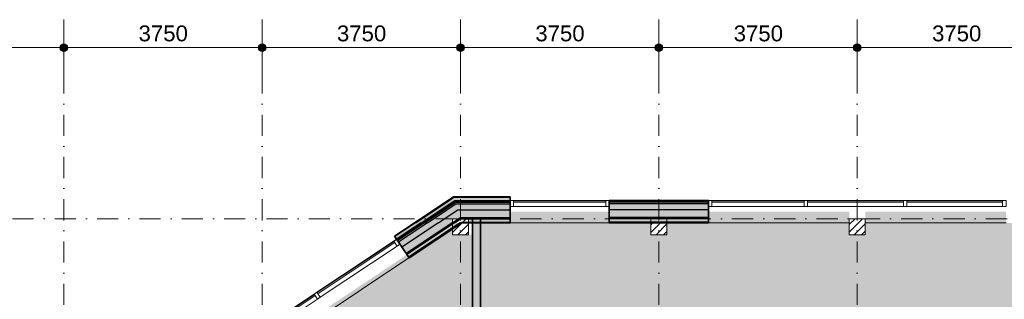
# Model space of a CAD drawing. Header units: millimetres. Extents: x 1557 to 319405, y -11609 to 73584.
# Tile 99 of 103: x 276011 to 294625, y 44477 to 49773. Entities that reach past the tile are written whole.
import ezdxf

# ---------------------------------------------------------------- set-up
doc = ezdxf.new("R2010")
doc.units = ezdxf.units.MM
doc.linetypes.add('RR_Level', pattern=[800, 400, -200, 0, -200])
for name, color, linetype, lineweight in [('A-____-____-DIMS', 211, 'Continuous', 9), ('A-____-____-DIMS-200', 211, 'Continuous', 9), ('A-AREA-____-PATT', 32, 'Continuous', 9), ('A-GLAZ-CURT-MCUT', 52, 'Continuous', 13), ('A-GLAZ-CURT-OTLN', 52, 'Continuous', 13), ('A-GLAZ-CWMG-MCUT', 51, 'Continuous', 13), ('A-GLAZ-CWMG-OTLN', 51, 'Continuous', 13), ('A-WALL-____-MCUT', 113, 'Continuous', 35), ('A-WALL-____-OTLN', 113, 'Continuous', 18), ('A-WALL-____-PATT', 111, 'Continuous', 35), ('S-COLS-____-MCUT', 52, 'Continuous', 25), ('S-COLS-____-OTLN', 52, 'Continuous', 18), ('S-GRID-____-OTLN', 1, 'Continuous', 9)]:
    doc.layers.add(name, color=color, linetype=linetype, lineweight=lineweight)
doc.styles.add('Arial_2', font='arial.ttf', dxfattribs={"height": 300})
doc.dimstyles.new('1_5mm_interne_maten_en_details', dxfattribs={"dimscale": 304.8, "dimtxt": 1.004192, "dimasz": 1.83727, "dimexe": 0.984252, "dimexo": 0.0625, "dimgap": 0.098425, "dimtad": 1, "dimdec": 0, "dimlfac": 304.8, "dimzin": 0, "dimdsep": 46, "dimtxsty": 'Arial_2', "dimblk1": 'DOTSMALL', "dimblk2": 'DOTSMALL', "dimsah": 1, "dimcen": 0.09, "dimdle": 1.181102, "dimazin": 0, "dimtfac": 1, "dimtdec": 4, "dimtix": 1, "dimtmove": 0, "dimatfit": 3, "dimfxl": 0.003229, "dimfxlon": 1, "dimtvp": 1, "dimtfill": 1, "dimtolj": 1, "dimtzin": 0, "dimlwd": 13, "dimlwe": 13, "dimarcsym": 2})

# ---------------------------------------------------------------- blocks, each defined once
blk = doc.blocks.new('System Panel - HR__-715992-plot_V0 Copy 1')
at = {"layer": 'A-GLAZ-CURT-MCUT', "color": 170, "lineweight": 9}
for p, q in [((872, 47), (-872, 47)), ((-872, 47), (-872, 23)), ((-872, 23), (872, 23)), ((872, 23), (872, 47))]:
    blk.add_line(p, q, dxfattribs=at)
blk = doc.blocks.new('Rectangular Mullion - 65 x 114mm-464001-plot_V0 Copy 1')
at = {"layer": 'A-GLAZ-CWMG-OTLN', "color": 170, "lineweight": 9}
for p, q in [((65863, -3007), (66322, -1324)), ((65973, -3037), (66432, -1354))]:
    blk.add_line(p, q, dxfattribs=at)
blk = doc.blocks.new('Rectangular Mullion - 65 x 114mm-715993-plot_V0 Copy 1')
at = {"layer": 'A-GLAZ-CWMG-MCUT', "color": 170, "lineweight": 9}
for p, q in [((-65, 57), (0, 57)), ((-65, -57), (-65, 57)), ((0, 57), (0, -57)), ((0, -57), (-65, -57))]:
    blk.add_line(p, q, dxfattribs=at)
blk = doc.blocks.new('System Panel - HR__-715998-plot_V0 Copy 1')
at = {"layer": 'A-GLAZ-CURT-MCUT', "color": 170, "lineweight": 9}
for p, q in [((905, -23), (-905, -23)), ((-905, -23), (-905, -47)), ((-905, -47), (905, -47)), ((905, -47), (905, -23))]:
    blk.add_line(p, q, dxfattribs=at)
blk = doc.blocks.new('Rectangular Mullion - 65 x 114mm-598682-plot_V0 Copy 1')
at = {"layer": 'A-GLAZ-CWMG-OTLN', "color": 170, "lineweight": 9}
for p, q in [((125687, 46350), (127498, 46350)), ((125687, 46236), (127498, 46236))]:
    blk.add_line(p, q, dxfattribs=at)
blk = doc.blocks.new('Rectangular Mullion - 65 x 114mm-716002-plot_V0 Copy 1')
at = {"layer": 'A-GLAZ-CWMG-MCUT', "color": 170, "lineweight": 9}
for p, q in [((-65, 57), (0, 57)), ((-65, -57), (-65, 57)), ((0, 57), (0, -57)), ((0, -57), (-65, -57))]:
    blk.add_line(p, q, dxfattribs=at)
blk = doc.blocks.new('System Panel - HR__-716001-plot_V0 Copy 1')
at = {"layer": 'A-GLAZ-CURT-MCUT', "color": 170, "lineweight": 9}
for p, q in [((872.5, -22.5), (-872.5, -22.5)), ((-872.5, -22.5), (-872.5, -47.5)), ((-872.5, -47.5), (872.5, -47.5)), ((872.5, -47.5), (872.5, -22.5))]:
    blk.add_line(p, q, dxfattribs=at)
blk = doc.blocks.new('Rectangular Mullion - 65 x 114mm-572436-plot_V0 Copy 1')
at = {"layer": 'A-GLAZ-CWMG-OTLN', "color": 170, "lineweight": 9}
for p, q in [((53789, -4849), (52044, -4849)), ((53789, -4963), (52044, -4963))]:
    blk.add_line(p, q, dxfattribs=at)
blk = doc.blocks.new('Rectangular Mullion - 65 x 114mm-716022-plot_V0 Copy 1')
at = {"layer": 'A-GLAZ-CWMG-MCUT', "color": 170, "lineweight": 9}
for p, q in [((-32.5, 57), (32.5, 57)), ((-32.5, -57), (-32.5, 57)), ((32.5, 57), (32.5, -57)), ((32.5, -57), (-32.5, -57))]:
    blk.add_line(p, q, dxfattribs=at)
blk = doc.blocks.new('Rectangular Mullion - 65 x 114mm-716027-plot_V0 Copy 1')
at = {"layer": 'A-GLAZ-CWMG-MCUT', "color": 170, "lineweight": 9}
for p, q in [((0, 57), (-65, 57)), ((-65, 57), (-65, -57)), ((0, -57), (0, 57)), ((-65, -57), (0, -57))]:
    blk.add_line(p, q, dxfattribs=at)
blk = doc.blocks.new('System Panel - HR__-715989-plot_V0 Copy 1')
at = {"layer": 'A-GLAZ-CURT-MCUT', "color": 170, "lineweight": 9}
for p, q in [((905, 47), (-905, 47)), ((-905, 47), (-905, 23)), ((-905, 23), (905, 23)), ((905, 23), (905, 47))]:
    blk.add_line(p, q, dxfattribs=at)
blk = doc.blocks.new('Rectangular Mullion - 65 x 114mm-463994-plot_V0 Copy 1')
at = {"layer": 'A-GLAZ-CWMG-OTLN', "color": 170, "lineweight": 9}
for p, q in [((67327, 2357), (67803, 4103)), ((67437, 2327), (67913, 4073))]:
    blk.add_line(p, q, dxfattribs=at)
blk = doc.blocks.new('Rectangular Mullion - 65 x 114mm-715994-plot_V0 Copy 1')
at = {"layer": 'A-GLAZ-CWMG-MCUT', "color": 170, "lineweight": 9}
for p, q in [((-32.5, 57), (32.5, 57)), ((-32.5, -57), (-32.5, 57)), ((32.5, 57), (32.5, -57)), ((32.5, -57), (-32.5, -57))]:
    blk.add_line(p, q, dxfattribs=at)
blk = doc.blocks.new('Rectangular Mullion - 65 x 114mm-716021-plot_V0 Copy 1')
at = {"layer": 'A-GLAZ-CWMG-MCUT', "color": 170, "lineweight": 9}
for p, q in [((0, 57), (-65, 57)), ((-65, 57), (-65, -57)), ((0, -57), (0, 57)), ((-65, -57), (0, -57))]:
    blk.add_line(p, q, dxfattribs=at)
blk = doc.blocks.new('027_Gilde - ATC_FacadeModel_rvt-2-plot_V0 Copy 1')
at = {"layer": 'A-WALL-____-OTLN', "lineweight": 5}
for points in [[(116042, 45615), (117144, 46350), (117036, 46350), (116009, 45665), (116040, 45618)], [(117108, 46350), (118188, 46350), (118188, 46410), (117123, 46408), (117036, 46350)], [(116078, 45561), (117164, 46285), (117108, 46284), (116061, 45586)], [(117110, 46285), (118188, 46285), (118188, 46315), (117155, 46315), (117114, 46288)], [(121938, 46285), (121938, 46315), (120063, 46315), (120063, 46285)]]:
    blk.add_hatch(color=67, dxfattribs=at).paths.add_polyline_path(points)
at = {"layer": 'A-WALL-____-PATT', "lineweight": 5}
for points in [[(116009, 45665), (117123, 46410), (117108, 46410), (116003, 45674), (116007, 45668)], [(117155, 46330), (118188, 46330), (118188, 46350), (117144, 46350), (117114, 46330), (117150, 46330)], [(121938, 46330), (121938, 46350), (120063, 46350), (120063, 46330)], [(116053, 45599), (117150, 46330), (117114, 46330), (116042, 45615), (116051, 45602)], [(116061, 45586), (117155, 46315), (117128, 46315), (116053, 45599)], [(116142, 45466), (117199, 46170), (116991, 46170), (116078, 45561)], [(116981, 46025), (118188, 46025), (118188, 46170), (117199, 46170), (116991, 46032)], [(117139, 46170), (118188, 46170), (118188, 46285), (117164, 46285), (116991, 46170), (117128, 46170)], [(117128, 46315), (118188, 46315), (118188, 46330), (117150, 46330), (117139, 46322)], [(121938, 46315), (121938, 46330), (120063, 46330), (120063, 46315)], [(121938, 46170), (121938, 46285), (120063, 46285), (120063, 46170)], [(121938, 46025), (121938, 46170), (120063, 46170), (120063, 46025)], [(116222, 45345), (117100, 45930), (117100, 46000), (117208, 46002), (117242, 46025), (116981, 46025), (116142, 45466), (116210, 45363)], [(117268, 46000), (118188, 46000), (118188, 46025), (117242, 46025), (117205, 46000), (117267, 46000)], [(118188, 45940), (118188, 46000), (117400, 45999), (117400, 45940), (117475, 45940), (117475, 45999), (117625, 45999), (117625, 45940)], [(120063, 46000), (121938, 46001), (121938, 46025), (120063, 46025)], [(121938, 45940), (121938, 46000), (120063, 46000), (120063, 45940)], [(116236, 45324), (117138, 45925), (117100, 45927), (117100, 45930), (116222, 45345)], [(116269, 45274), (117246, 45925), (117138, 45925), (116236, 45324)]]:
    blk.add_hatch(color=67, dxfattribs=at).paths.add_polyline_path(points)
at = {"layer": 'A-WALL-____-PATT', "lineweight": 18}
for points in [[(117123, 46410), (118188, 46410), (118188, 46420), (117123, 46420), (117108, 46410), (117114, 46410)], [(116278, 45262), (117273, 45925), (117246, 45925), (116269, 45274), (116276, 45264)]]:
    blk.add_hatch(color=47, dxfattribs=at).paths.add_polyline_path(points)
at = {"layer": 'A-WALL-____-PATT', "lineweight": 5}
h = blk.add_hatch(color=67, dxfattribs=at)
h.paths.add_polyline_path([(117475, 45925), (117475, 45940), (117400, 45940), (117400, 45925)])
h.paths.add_polyline_path([(118188, 45925), (118188, 45940), (117625, 45940), (117625, 45925)])
at = {"layer": 'A-WALL-____-PATT', "lineweight": 18}
h = blk.add_hatch(color=47, dxfattribs=at)
h.paths.add_polyline_path([(120063, 45925), (120850, 45925), (120850, 45940), (120063, 45940)])
h.paths.add_polyline_path([(121938, 45925), (121938, 45940), (121150, 45940), (121150, 45925)])
at = {"layer": 'A-WALL-____-MCUT', "color": 50}
for p, q in [((117108, 46410), (116380, 45925)), ((117123, 46420), (117108, 46410)), ((118188, 46420), (117123, 46420)), ((118188, 45925), (118188, 46420)), ((121938, 46350), (120063, 46350)), ((120063, 46350), (120063, 45925)), ((121938, 45925), (121938, 46350)), ((116380, 45925), (116003, 45674)), ((116278, 45262), (117273, 45925)), ((117273, 45925), (118188, 45925)), ((120063, 45925), (121938, 45925)), ((116003, 45674), (116278, 45262))]:
    blk.add_line(p, q, dxfattribs=at)
at = {"layer": 'A-WALL-____-MCUT', "color": 130, "lineweight": 25}
for p, q in [((116398, 45925), (117036, 46350)), ((117036, 46350), (117126, 46410)), ((117114, 46330), (117144, 46350)), ((117126, 46410), (118188, 46410)), ((117144, 46350), (118188, 46350)), ((116507, 45925), (117114, 46330)), ((116543, 45925), (117128, 46315)), ((116570, 45925), (117110, 46285)), ((116624, 45925), (116991, 46170)), ((116981, 46025), (117199, 46170)), ((116991, 46170), (117164, 46285)), ((117110, 46285), (117155, 46315)), ((117128, 46315), (117150, 46330)), ((117150, 46330), (118188, 46330)), ((117155, 46315), (118188, 46315)), ((117164, 46285), (118188, 46285)), ((117199, 46170), (118188, 46170)), ((121938, 46330), (120063, 46330)), ((121938, 46315), (120063, 46315)), ((121938, 46285), (120063, 46285)), ((121938, 46170), (120063, 46170)), ((116831, 45925), (116981, 46025)), ((117092, 45925), (117205, 46000)), ((117160, 45940), (117250, 46000)), ((117205, 46000), (117242, 46025)), ((117242, 46025), (118188, 46025)), ((117250, 46000), (118188, 46000)), ((121938, 46025), (120063, 46025)), ((121938, 46000), (120063, 46000)), ((116398, 45925), (116009, 45665)), ((116507, 45925), (116042, 45615)), ((116543, 45925), (116053, 45599)), ((116570, 45925), (116061, 45586)), ((116624, 45925), (116078, 45561)), ((116831, 45925), (116142, 45466)), ((117092, 45925), (116222, 45345)), ((117138, 45925), (116236, 45324)), ((117246, 45925), (116269, 45274)), ((117138, 45925), (117160, 45940)), ((117246, 45925), (117268, 45940)), ((117268, 45940), (118188, 45940)), ((121938, 45940), (120063, 45940))]:
    blk.add_line(p, q, dxfattribs=at)
at = {"layer": 'A-WALL-____-OTLN', "color": 210}
for p, q in [((120063, 45925), (118188, 45925)), ((124600, 45925), (121938, 45925)), ((127563, 45925), (124900, 45925)), ((108240, 40417), (116040, 45618)), ((116276, 45264), (113628, 43498))]:
    blk.add_line(p, q, dxfattribs=at)
at = {"layer": 'A-GLAZ-CURT-OTLN', "color": 210, "lineweight": 18}
blk.add_blockref('System Panel - HR__-715992-plot_V0 Copy 1', (119125, 46293), dxfattribs=at)
for name, p, rotation in [('System Panel - HR__-716001-plot_V0 Copy 1', (122875, 46293), 180), ('System Panel - HR__-715998-plot_V0 Copy 1', (124717, 46293), 180), ('System Panel - HR__-715998-plot_V0 Copy 1', (126592, 46293), 180), ('System Panel - HR__-715992-plot_V0 Copy 1', (115294, 45048), 33.69006752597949), ('System Panel - HR__-715989-plot_V0 Copy 1', (113760, 44026), 33.69006752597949)]:
    blk.add_blockref(name, p, dxfattribs=dict(at, rotation=rotation))
at = {"layer": 'A-GLAZ-CWMG-OTLN', "color": 210, "lineweight": 18}
for name, p, rotation in [('Rectangular Mullion - 65 x 114mm-464001-plot_V0 Copy 1', (134435, -18095), 105.2626681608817), ('Rectangular Mullion - 65 x 114mm-716021-plot_V0 Copy 1', (118188, 46293), 180), ('Rectangular Mullion - 65 x 114mm-572436-plot_V0 Copy 1', (175791, 41387), 180), ('Rectangular Mullion - 65 x 114mm-464001-plot_V0 Copy 1', (163748, -34), 138.9527356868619), ('Rectangular Mullion - 65 x 114mm-463994-plot_V0 Copy 1', (166868, 2046), 138.9527356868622)]:
    blk.add_blockref(name, p, dxfattribs=dict(at, rotation=rotation))
at = {"layer": 'A-GLAZ-CWMG-OTLN', "color": 210, "lineweight": 18, "extrusion": (0, 0, -1)}
for name, p, rotation in [('Rectangular Mullion - 65 x 114mm-715993-plot_V0 Copy 1', (-120063, 46293), 180), ('Rectangular Mullion - 65 x 114mm-715993-plot_V0 Copy 1', (-116074, 45568), 146.3099324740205), ('Rectangular Mullion - 65 x 114mm-715994-plot_V0 Copy 1', (-114541, 44546), 146.3099324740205)]:
    blk.add_blockref(name, p, dxfattribs=dict(at, rotation=rotation))
for name, p in [('Rectangular Mullion - 65 x 114mm-716002-plot_V0 Copy 1', (-121938, 46293)), ('Rectangular Mullion - 65 x 114mm-716022-plot_V0 Copy 1', (-123780, 46293)), ('Rectangular Mullion - 65 x 114mm-716022-plot_V0 Copy 1', (-125655, 46293))]:
    blk.add_blockref(name, p, dxfattribs=at)
at = {"layer": 'A-GLAZ-CWMG-OTLN', "color": 210, "lineweight": 18}
for name, p in [('Rectangular Mullion - 65 x 114mm-598682-plot_V0 Copy 1', (-1875, 0)), ('Rectangular Mullion - 65 x 114mm-598682-plot_V0 Copy 1', (0, 0)), ('Rectangular Mullion - 65 x 114mm-716027-plot_V0 Copy 1', (127563, 46293))]:
    blk.add_blockref(name, p, dxfattribs=at)
blk = doc.blocks.new('NLRS_28_SC_LIB_kolom recht_generiek_ISR - kolom hout_Ontwerp-V80-plot_V0 Copy 1')
at = {"layer": 'S-COLS-____-OTLN', "lineweight": 9}
h = blk.add_hatch(dxfattribs=at)
h.set_pattern_fill('FP_63', color=256, style=0, pattern_type=2)
h.set_pattern_definition([(45, (-124750, -45850), (-70.71068, 70.71068), [])])
h.paths.add_polyline_path([(150, -150), (150, 150), (-150, 150), (-150, -150)])
at = {"layer": 'S-COLS-____-MCUT', "lineweight": 18}
for p, q in [((150, 150), (-150, 150)), ((-150, 150), (-150, -150)), ((150, -150), (150, 150)), ((-150, -150), (150, -150))]:
    blk.add_line(p, q, dxfattribs=at)
blk = doc.blocks.new('NLRS_28_SC_LIB_kolom recht_generiek_ISR - kolom hout_Ontwerp-V81-plot_V0 Copy 1')
at = {"layer": 'S-COLS-____-OTLN', "lineweight": 9}
h = blk.add_hatch(dxfattribs=at)
h.set_pattern_fill('FP_64', color=256, style=0, pattern_type=2)
h.set_pattern_definition([(45, (-121000, -45850), (-70.71068, 70.71068), [])])
h.paths.add_polyline_path([(150, -150), (150, 90), (-150, 90), (-150, -150)])
at = {"layer": 'S-COLS-____-MCUT', "lineweight": 18}
for p, q in [((150, 150), (-150, 150)), ((-150, 150), (-150, -150)), ((150, -150), (150, 150)), ((-150, -150), (150, -150))]:
    blk.add_line(p, q, dxfattribs=at)
blk = doc.blocks.new('NLRS_28_SC_LIB_kolom recht_generiek_ISR - kolom hout_Ontwerp-V82-plot_V0 Copy 1')
at = {"layer": 'S-COLS-____-OTLN', "lineweight": 9}
h = blk.add_hatch(dxfattribs=at)
h.set_pattern_fill('FP_65', color=256, style=0, pattern_type=2)
h.set_pattern_definition([(45, (-117250, -45850), (-70.71068, 70.71068), [])])
h.paths.add_polyline_path([(23, -150), (150, -150), (150, 150), (-150, 150), (-150, 75), (23, 75), (-150, -40), (-150, -150), (17, -150)])
at = {"layer": 'S-COLS-____-MCUT', "lineweight": 18}
for p, q in [((150, 150), (-150, 150)), ((-150, 150), (-150, -150)), ((150, -150), (150, 150)), ((-150, -150), (150, -150))]:
    blk.add_line(p, q, dxfattribs=at)
blk = doc.blocks.new('DIMBLOCK60-plot_V0 Copy 1')
at = {"layer": 'A-____-____-DIMS-200', "lineweight": 25}
h = blk.add_hatch(color=256, dxfattribs=at)
edge = h.paths.add_edge_path()
edge.add_arc((273095, 49243), 70, 0, 360)
h = blk.add_hatch(color=256, dxfattribs=at)
edge = h.paths.add_edge_path()
edge.add_arc((276845, 49243), 70, 0, 360)
at = {"layer": 'A-____-____-DIMS-200', "lineweight": 13}
for p, q in [((273095, 49543), (273095, 48943)), ((273095, 49243), (273095, 49543)), ((276845, 49543), (276845, 48943)), ((276845, 49243), (276845, 49543)), ((273095, 49243), (276845, 49243))]:
    blk.add_line(p, q, dxfattribs=at)
at = {"layer": 'A-____-____-DIMS-200', "lineweight": 25}
for centre in [(273095, 49243), (276845, 49243)]:
    blk.add_circle(centre, 70, dxfattribs=at)
at = {"layer": 'A-____-____-DIMS-200', "color": 0, "lineweight": 13, "insert": (274509, 49663), "char_height": 300, "width": 1107.53, "attachment_point": 1, "line_spacing_factor": 0.941778, "style": 'Arial_2', "bg_fill": 3, "box_fill_scale": 1.25, "bg_fill_color": 256, "bg_fill_true_color": 13158600, "bg_fill_transparency": 0}
blk.add_mtext('3750', dxfattribs=at)
blk = doc.blocks.new('_DotSmall')
at = {"color": 0, "linetype": 'ByBlock', "const_width": 0.5}
blk.add_lwpolyline([(-0.0625, 0, 1), (0.0625, 0, 1)], format="xyb", close=True, dxfattribs=at)
blk = doc.blocks.new('DIMBLOCK61-plot_V0 Copy 1')
at = {"layer": 'A-____-____-DIMS-200', "lineweight": 25}
h = blk.add_hatch(color=256, dxfattribs=at)
edge = h.paths.add_edge_path()
edge.add_arc((276845, 49243), 70, 0, 360)
h = blk.add_hatch(color=256, dxfattribs=at)
edge = h.paths.add_edge_path()
edge.add_arc((280595, 49243), 70, 0, 360)
at = {"layer": 'A-____-____-DIMS-200', "lineweight": 13}
for p, q in [((276845, 49543), (276845, 48943)), ((276845, 49243), (276845, 49543)), ((280595, 49543), (280595, 48943)), ((280595, 49243), (280595, 49543)), ((276845, 49243), (280595, 49243))]:
    blk.add_line(p, q, dxfattribs=at)
at = {"layer": 'A-____-____-DIMS-200', "lineweight": 25}
for centre in [(276845, 49243), (280595, 49243)]:
    blk.add_circle(centre, 70, dxfattribs=at)
at = {"layer": 'A-____-____-DIMS-200', "color": 0, "lineweight": 13, "insert": (278259, 49663), "char_height": 300, "width": 1107.53, "attachment_point": 1, "line_spacing_factor": 0.941778, "style": 'Arial_2', "bg_fill": 3, "box_fill_scale": 1.25, "bg_fill_color": 256, "bg_fill_true_color": 13158600, "bg_fill_transparency": 0}
blk.add_mtext('3750', dxfattribs=at)
blk = doc.blocks.new('DIMBLOCK62-plot_V0 Copy 1')
at = {"layer": 'A-____-____-DIMS-200', "lineweight": 25}
h = blk.add_hatch(color=256, dxfattribs=at)
edge = h.paths.add_edge_path()
edge.add_arc((280595, 49243), 70, 0, 360)
h = blk.add_hatch(color=256, dxfattribs=at)
edge = h.paths.add_edge_path()
edge.add_arc((284345, 49243), 70, 0, 360)
at = {"layer": 'A-____-____-DIMS-200', "lineweight": 13}
for p, q in [((280595, 49543), (280595, 48943)), ((280595, 49243), (280595, 49543)), ((284345, 49543), (284345, 48943)), ((284345, 49243), (284345, 49543)), ((280595, 49243), (284345, 49243))]:
    blk.add_line(p, q, dxfattribs=at)
at = {"layer": 'A-____-____-DIMS-200', "lineweight": 25}
for centre in [(280595, 49243), (284345, 49243)]:
    blk.add_circle(centre, 70, dxfattribs=at)
at = {"layer": 'A-____-____-DIMS-200', "color": 0, "lineweight": 13, "insert": (282009, 49663), "char_height": 300, "width": 1107.53, "attachment_point": 1, "line_spacing_factor": 0.941778, "style": 'Arial_2', "bg_fill": 3, "box_fill_scale": 1.25, "bg_fill_color": 256, "bg_fill_true_color": 13158600, "bg_fill_transparency": 0}
blk.add_mtext('3750', dxfattribs=at)
blk = doc.blocks.new('DIMBLOCK63-plot_V0 Copy 1')
at = {"layer": 'A-____-____-DIMS-200', "lineweight": 25}
h = blk.add_hatch(color=256, dxfattribs=at)
edge = h.paths.add_edge_path()
edge.add_arc((284345, 49243), 70, 0, 360)
h = blk.add_hatch(color=256, dxfattribs=at)
edge = h.paths.add_edge_path()
edge.add_arc((288095, 49243), 70, 0, 360)
at = {"layer": 'A-____-____-DIMS-200', "lineweight": 13}
for p, q in [((284345, 49543), (284345, 48943)), ((284345, 49243), (284345, 49543)), ((288095, 49543), (288095, 48943)), ((288095, 49243), (288095, 49543)), ((284345, 49243), (288095, 49243))]:
    blk.add_line(p, q, dxfattribs=at)
at = {"layer": 'A-____-____-DIMS-200', "lineweight": 25}
for centre in [(284345, 49243), (288095, 49243)]:
    blk.add_circle(centre, 70, dxfattribs=at)
at = {"layer": 'A-____-____-DIMS-200', "color": 0, "lineweight": 13, "insert": (285759, 49663), "char_height": 300, "width": 1107.53, "attachment_point": 1, "line_spacing_factor": 0.941778, "style": 'Arial_2', "bg_fill": 3, "box_fill_scale": 1.25, "bg_fill_color": 256, "bg_fill_true_color": 13158600, "bg_fill_transparency": 0}
blk.add_mtext('3750', dxfattribs=at)
blk = doc.blocks.new('DIMBLOCK64-plot_V0 Copy 1')
at = {"layer": 'A-____-____-DIMS-200', "lineweight": 25}
h = blk.add_hatch(color=256, dxfattribs=at)
edge = h.paths.add_edge_path()
edge.add_arc((288095, 49243), 70, 0, 360)
h = blk.add_hatch(color=256, dxfattribs=at)
edge = h.paths.add_edge_path()
edge.add_arc((291845, 49243), 70, 0, 360)
at = {"layer": 'A-____-____-DIMS-200', "lineweight": 13}
for p, q in [((288095, 49543), (288095, 48943)), ((288095, 49243), (288095, 49543)), ((291845, 49543), (291845, 48943)), ((291845, 49243), (291845, 49543)), ((288095, 49243), (291845, 49243))]:
    blk.add_line(p, q, dxfattribs=at)
at = {"layer": 'A-____-____-DIMS-200', "lineweight": 25}
for centre in [(288095, 49243), (291845, 49243)]:
    blk.add_circle(centre, 70, dxfattribs=at)
at = {"layer": 'A-____-____-DIMS-200', "color": 0, "lineweight": 13, "insert": (289509, 49663), "char_height": 300, "width": 1107.53, "attachment_point": 1, "line_spacing_factor": 0.941778, "style": 'Arial_2', "bg_fill": 3, "box_fill_scale": 1.25, "bg_fill_color": 256, "bg_fill_true_color": 13158600, "bg_fill_transparency": 0}
blk.add_mtext('3750', dxfattribs=at)
blk = doc.blocks.new('DIMBLOCK65-plot_V0 Copy 1')
at = {"layer": 'A-____-____-DIMS-200', "lineweight": 25}
h = blk.add_hatch(color=256, dxfattribs=at)
edge = h.paths.add_edge_path()
edge.add_arc((291845, 49243), 70, 0, 360)
h = blk.add_hatch(color=256, dxfattribs=at)
edge = h.paths.add_edge_path()
edge.add_arc((295595, 49243), 70, 0, 360)
at = {"layer": 'A-____-____-DIMS-200', "lineweight": 13}
for p, q in [((291845, 49543), (291845, 48943)), ((291845, 49243), (291845, 49543)), ((295595, 49543), (295595, 48943)), ((295595, 49243), (295595, 49543)), ((291845, 49243), (295595, 49243))]:
    blk.add_line(p, q, dxfattribs=at)
at = {"layer": 'A-____-____-DIMS-200', "lineweight": 25}
for centre in [(291845, 49243), (295595, 49243)]:
    blk.add_circle(centre, 70, dxfattribs=at)
at = {"layer": 'A-____-____-DIMS-200', "color": 0, "lineweight": 13, "insert": (293259, 49663), "char_height": 300, "width": 1107.53, "attachment_point": 1, "line_spacing_factor": 0.941778, "style": 'Arial_2', "bg_fill": 3, "box_fill_scale": 1.25, "bg_fill_color": 256, "bg_fill_true_color": 13158600, "bg_fill_transparency": 0}
blk.add_mtext('3750', dxfattribs=at)

msp = doc.modelspace()

# ---------------------------------------------------------------- hatches: boundary and pattern name
at = {"layer": 'A-AREA-____-PATT', "transparency": 33554509}
h = msp.add_hatch(color=254, dxfattribs=at)
h.paths.add_polyline_path([(288795.0285, 25687.5), (289745.0285, 25687.5), (289745.0285, 25735), (289795.0285, 25735), (289795.0285, 25687.5), (290695.0285, 25687.5), (290695.0285, 25735), (290745.0285, 25735), (290745.0285, 28550), (290445.0285, 28550), (290445.0285, 28850), (290745.0285, 28850), (290745.0285, 28775), (295445.0285, 28775), (295445.0285, 28850), (295745.0285, 28850), (295745.0285, 28775), (296266.0285, 28775), (296266.0285, 28700), (297970.0285, 28700), (297970.0285, 28775), (298270.0285, 28775), (298270.0285, 30575), (294420.0285, 30575), (294338.1975, 30580.8527), (294243.5606, 30603.6892), (294170.2198, 30632.9381), (294098.2161, 30674.4717), (294043.4836, 30715.444), (293985.4725, 30773.4551), (293936.3077, 30839.1315), (293892.5634, 30923.0048), (293866.6912, 30995.4915), (293849.9562, 31081.1011), (293845.0285, 31171.2042), (293845.0285, 33466), (293920.0285, 33466), (293920.0285, 34500), (293845.0285, 34500), (293845.0285, 34650), (298270.0285, 34650), (298270.0285, 38425), (295745.0285, 38425), (295745.0285, 38200), (295445.0285, 38200), (295445.0285, 38500), (295520.0285, 38500), (295520.0285, 38575), (295535.0285, 38575), (295535.0285, 38625), (295582.5285, 38625), (295582.5285, 39525), (295535.0285, 39525), (295535.0285, 39575), (295582.5285, 39575), (295582.5285, 40525), (295535.0285, 40525), (295535.0285, 40575), (295582.5285, 40575), (295582.5285, 41525), (295535.0285, 41525), (295535.0285, 41575), (295582.5285, 41575), (295582.5285, 42525), (295535.0285, 42525), (295535.0285, 42575), (295582.5285, 42575), (295582.5285, 43441), (295535.0285, 43441), (295535.0285, 43491), (295595.0285, 43491), (295595.0285, 44525), (295535.0285, 44525), (295535.0285, 44575), (295582.5285, 44575), (295582.5285, 45525), (295535.0285, 45525), (295535.0285, 45575), (295582.5285, 45575), (295582.5285, 45650), (295535.0285, 45650), (295535.0285, 45700), (295445.0285, 45700), (295445.0285, 45925), (294657.5285, 45925), (294657.5285, 46137.5), (291995.0285, 46137.5), (291995.0285, 45700), (291695.0285, 45700), (291695.0285, 46137.5), (289032.5285, 46137.5), (289032.5285, 45925), (288245.0285, 45925), (288245.0285, 45700), (287945.0285, 45700), (287945.0285, 45925), (287157.5285, 45925), (287157.5285, 46137.5), (285282.5285, 46137.5), (285282.5285, 45925), (284720.0285, 45925), (284720.0285, 25735), (284795.0285, 25735), (284795.0285, 25687.5), (285745.0285, 25687.5), (285745.0285, 25735), (285795.0285, 25735), (285795.0285, 25687.5), (286745.0285, 25687.5), (286745.0285, 25735), (286795.0285, 25735), (286795.0285, 25687.5), (287745.0285, 25687.5), (287745.0285, 25735), (287795.0285, 25735), (287795.0285, 25687.5), (288745.0285, 25687.5), (288745.0285, 25735), (288795.0285, 25735)])
h.paths.add_polyline_path([(285445.0285, 28550), (285445.0285, 28850), (285745.0285, 28850), (285745.0285, 28550), (285542.9877, 28550)])
h.paths.add_polyline_path([(289145.0285, 32500), (285145.0285, 32500), (285145.0285, 41500), (289145.0285, 41500), (289145.0285, 33798.9747)])
h = msp.add_hatch(color=254, dxfattribs=at)
h.paths.add_polyline_path([(283735.533, 31300), (283787.533, 31300), (283787.533, 31375), (284570.0285, 31375), (284570.0285, 45700), (284195.0285, 45700), (284195.0285, 45809.8612), (283372.7404, 45261.6692), (283331.1379, 45322.8711), (280745.0285, 43598.7981), (280745.0285, 43198.4523), (280445.0285, 43198.4523), (280445.0285, 43398.7981), (277091.3154, 41162.9894), (277132.3632, 41101.4177), (276995.0285, 41009.8612), (276995.0285, 40696.9046), (276670.0285, 40696.9046), (276670.0285, 40109), (276595.0285, 40109), (276595.0285, 39075), (276670.0285, 39075), (276670.0285, 33935), (280724.1164, 33935), (280724.1164, 33860), (281758.1164, 33860), (281758.1164, 33935), (282070.0285, 33935), (282070.0285, 31375), (282753.533, 31375), (282753.533, 31300), (282805.533, 31300)])
h.paths.add_polyline_path([(280445.0285, 38200), (280445.0285, 38500), (280745.0285, 38500), (280745.0285, 38200), (280681.7115, 38200)])
at = {"layer": 'A-WALL-____-PATT', "lineweight": 18}
msp.add_hatch(color=47, dxfattribs=at).paths.add_polyline_path([(284720.0285, 25600), (284720.0285, 45999), (284570.0285, 45999), (284570.0285, 25600)])

# ---------------------------------------------------------------- linework, layer by layer
at = {"layer": 'A-WALL-____-MCUT'}
for p, q in [((284570.0285, 45999), (284570.0285, 42511.124)), ((284720.0285, 45999), (284570.0285, 45999)), ((284720.0285, 25600), (284720.0285, 45999))]:
    msp.add_line(p, q, dxfattribs=at)
at = {"layer": 'S-GRID-____-OTLN'}
for p, q in [((276845.0285, 49773.1142), (276845.0285, 48773.1142)), ((280595.0285, 49773.1142), (280595.0285, 48773.1142)), ((284345.0285, 49773.1142), (284345.0285, 48773.1142)), ((288095.0285, 49773.1142), (288095.0285, 48773.1142)), ((291845.0285, 49773.1142), (291845.0285, 48773.1142))]:
    msp.add_line(p, q, dxfattribs=at)
at = {"layer": 'S-GRID-____-OTLN', "linetype": 'RR_Level'}
for p, q in [((276845.0285, 48773.1142), (276845.0285, -857.0614)), ((280595.0285, 48773.1142), (280595.0285, -857.0614)), ((284345.0285, 48773.1142), (284345.0285, -857.0614)), ((288095.0285, 48773.1142), (288095.0285, -857.0614)), ((291845.0285, 48773.1142), (291845.0285, -857.0614)), ((167060.7094, 46000), (311093.0784, 46000))]:
    msp.add_line(p, q, dxfattribs=at)

# ---------------------------------------------------------------- block references
at = {"lineweight": 5}
msp.add_blockref('027_Gilde - ATC_FacadeModel_rvt-2-plot_V0 Copy 1', (167095.0285, 0), dxfattribs=at)
at = {"layer": 'S-COLS-____-OTLN', "lineweight": 13}
for name, p in [('NLRS_28_SC_LIB_kolom recht_generiek_ISR - kolom hout_Ontwerp-V82-plot_V0 Copy 1', (284345.0285, 45850)), ('NLRS_28_SC_LIB_kolom recht_generiek_ISR - kolom hout_Ontwerp-V81-plot_V0 Copy 1', (288095.0285, 45850)), ('NLRS_28_SC_LIB_kolom recht_generiek_ISR - kolom hout_Ontwerp-V80-plot_V0 Copy 1', (291845.0285, 45850))]:
    msp.add_blockref(name, p, dxfattribs=at)

# ---------------------------------------------------------------- next in the draw order: dimensions: what is measured, and where the dimension line sits
at = {"layer": 'A-____-____-DIMS', "lineweight": 13}
dim = msp.add_linear_dim(base=(276845.0285, 49243.1658), p1=(273095.0285, 49543.1658), p2=(276845.0285, 49543.1658), dimstyle='1_5mm_interne_maten_en_details', override={"dimpost": '<>', "dimfxl": 3750}, dxfattribs=at)
dim.commit()
dim.dimension.update_dxf_attribs({"geometry": 'DIMBLOCK60-plot_V0 Copy 1', "text_midpoint": (274970.0285, 49426.44)})

# ---------------------------------------------------------------- next in the draw order: dimensions: what is measured, and where the dimension line sits
dim = msp.add_linear_dim(base=(280595.0285, 49243.1658), p1=(276845.0285, 49543.1658), p2=(280595.0285, 49543.1658), dimstyle='1_5mm_interne_maten_en_details', override={"dimpost": '<>', "dimfxl": 3750}, dxfattribs=at)
dim.commit()
dim.dimension.update_dxf_attribs({"geometry": 'DIMBLOCK61-plot_V0 Copy 1', "text_midpoint": (278720.0285, 49426.44)})

# ---------------------------------------------------------------- next in the draw order: dimensions: what is measured, and where the dimension line sits
dim = msp.add_linear_dim(base=(284345.0285, 49243.1658), p1=(280595.0285, 49543.1658), p2=(284345.0285, 49543.1658), dimstyle='1_5mm_interne_maten_en_details', override={"dimpost": '<>', "dimfxl": 3750}, dxfattribs=at)
dim.commit()
dim.dimension.update_dxf_attribs({"geometry": 'DIMBLOCK62-plot_V0 Copy 1', "text_midpoint": (282470.0285, 49426.44)})

# ---------------------------------------------------------------- next in the draw order: dimensions: what is measured, and where the dimension line sits
dim = msp.add_linear_dim(base=(288095.0285, 49243.1658), p1=(284345.0285, 49543.1658), p2=(288095.0285, 49543.1658), dimstyle='1_5mm_interne_maten_en_details', override={"dimpost": '<>', "dimfxl": 3750}, dxfattribs=at)
dim.commit()
dim.dimension.update_dxf_attribs({"geometry": 'DIMBLOCK63-plot_V0 Copy 1', "text_midpoint": (286220.0285, 49426.44)})

# ---------------------------------------------------------------- next in the draw order: dimensions: what is measured, and where the dimension line sits
dim = msp.add_linear_dim(base=(291845.0285, 49243.1658), p1=(288095.0285, 49543.1658), p2=(291845.0285, 49543.1658), dimstyle='1_5mm_interne_maten_en_details', override={"dimpost": '<>', "dimfxl": 3750}, dxfattribs=at)
dim.commit()
dim.dimension.update_dxf_attribs({"geometry": 'DIMBLOCK64-plot_V0 Copy 1', "text_midpoint": (289970.0285, 49426.44)})

# ---------------------------------------------------------------- next in the draw order: dimensions: what is measured, and where the dimension line sits
dim = msp.add_linear_dim(base=(295595.0285, 49243.1658), p1=(291845.0285, 49543.1658), p2=(295595.0285, 49543.1658), dimstyle='1_5mm_interne_maten_en_details', override={"dimpost": '<>', "dimfxl": 3750}, dxfattribs=at)
dim.commit()
dim.dimension.update_dxf_attribs({"geometry": 'DIMBLOCK65-plot_V0 Copy 1', "text_midpoint": (293720.0285, 49426.44)})

doc.saveas('drawing.dxf')
